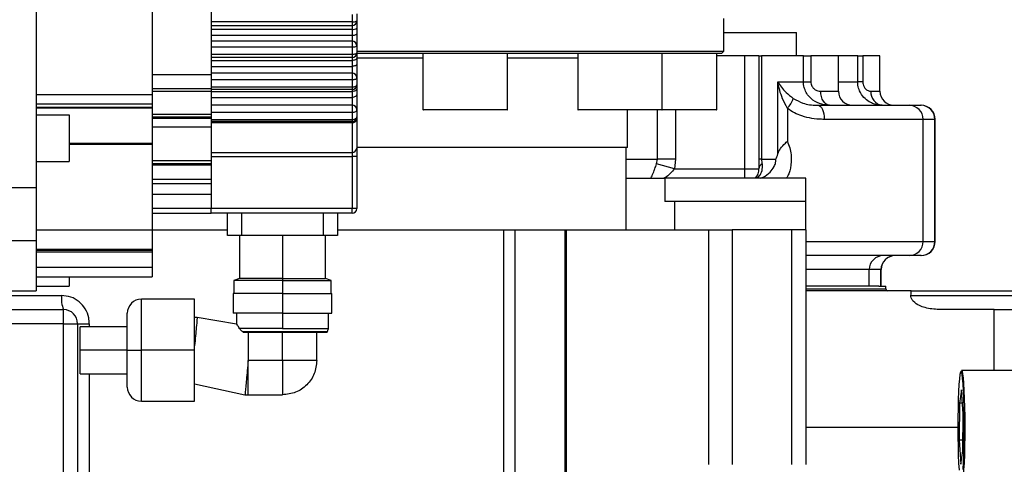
# Model space of a CAD drawing. Header units: millimetres. Extents: x -7 to 844, y 0 to 594.
# Tile 70 of 137: x 281.65 to 297.77, y 469.29 to 476.57. Entities that reach past the tile are written whole.
import ezdxf

# ---------------------------------------------------------------- set-up
doc = ezdxf.new("R2010")
doc.units = ezdxf.units.MM
doc.styles.add('SLDTEXTSTYLE2', font='HYSWLONGFANGSONG.TTF', dxfattribs={"bigfont": 'bigfont'})
doc.styles.add('SLDTEXTSTYLE3', font='HYSWLONGFANGSONG.TTF')
doc.dimstyles.new('SLDDIMSTYLE15', dxfattribs={"dimtxt": 9.875366, "dimasz": 4.884615, "dimexe": 0, "dimexo": 0.0625, "dimgap": 2.468842, "dimtad": 0, "dimtih": 1, "dimtoh": 1, "dimlfac": 5, "dimrnd": 1e-09, "dimzin": 12, "dimdsep": 46, "dimtxsty": 'SLDTEXTSTYLE3', "dimblk1": 'NONE', "dimblk2": 'NONE', "dimsah": 1, "dimcen": 0, "dimadec": 0, "dimazin": 3, "dimtfac": 1, "dimtdec": 3, "dimtmove": 0, "dimatfit": 3, "dimldrblk": 'NONE', "dimfxl": 1, "dimfrac": 2, "dimtolj": 1, "dimtzin": 12, "dimarcsym": 0})

# ---------------------------------------------------------------- blocks, each defined once
blk = doc.blocks.new('_D_55')
at = {"color": 7, "linetype": 'Continuous', "lineweight": 18}
blk.add_line((512.91, 531.632), (472.011, 531.632), dxfattribs=at)
at = {"color": 7, "linetype": 'Continuous', "lineweight": 18, "attachment_point": 1}
for s, insert, char_height, style in [('通', (502.68, 543.569), 9.26, 'SLDTEXTSTYLE2'), ('%%c', (482.421, 543.569), 9.2604, 'SLDTEXTSTYLE3'), ('8-', (472.011, 543.569), 9.2604, 'SLDTEXTSTYLE3'), ('22', (494.037, 543.569), 9.2604, 'SLDTEXTSTYLE3')]:
    blk.add_mtext(s, dxfattribs=dict(at, insert=insert, char_height=char_height, style=style))
blk = doc.blocks.new('_None')

msp = doc.modelspace()

# ---------------------------------------------------------------- linework, layer by layer
at = {"color": 7, "linetype": 'Continuous', "lineweight": 25}
for p, q in [((281.923803, 480.43798), (281.923803, 473.822595)), ((283.823803, 478.914903), (283.823803, 475.345672)), ((284.785342, 478.591826), (284.785342, 475.668749)), ((287.093034, 476.653953), (287.093034, 476.535853)), ((287.169957, 476.664903), (287.169957, 476.549518)), ((287.093034, 476.535853), (284.785342, 476.535853)), ((287.093034, 476.472595), (284.785342, 476.472595)), ((287.093034, 476.535853), (287.093034, 476.472595)), ((287.093034, 476.472595), (287.093034, 476.414037)), ((287.169957, 476.549518), (287.169957, 476.432403)), ((287.169957, 476.432403), (287.169957, 476.337403)), ((293.177657, 476.053364), (293.177657, 476.591826)), ((284.785342, 476.414037), (287.093034, 476.414037)), ((284.785342, 476.316537), (287.093034, 476.316537)), ((287.093034, 476.414037), (287.093034, 476.316537)), ((287.093034, 476.316537), (287.093034, 476.218749)), ((287.169957, 476.337403), (287.169957, 476.141826)), ((293.177657, 476.361057), (294.369965, 476.361057)), ((294.369965, 475.976441), (294.369965, 476.361057)), ((287.093034, 476.218749), (284.785342, 476.218749)), ((287.093034, 476.118568), (284.785342, 476.118568)), ((287.093034, 476.218749), (287.093034, 476.118568)), ((287.093034, 476.118568), (287.093034, 476.000468)), ((287.169957, 476.141826), (287.169957, 476.026441)), ((287.093034, 476.000468), (284.785342, 476.000468)), ((287.093034, 475.949518), (284.785342, 475.949518)), ((287.093034, 476.000468), (287.093034, 475.949518)), ((287.093034, 475.949518), (287.093034, 475.904037)), ((287.169957, 476.053364), (293.177657, 476.053364)), ((287.169957, 476.026441), (287.169957, 475.93548)), ((293.139196, 476.014903), (287.169957, 476.014903)), ((288.253059, 476.014903), (288.253059, 475.099518)), ((289.637675, 475.099518), (289.637675, 476.014903)), ((290.787633, 476.014903), (290.787633, 475.099518)), ((292.172249, 475.099518), (292.172249, 476.014903)), ((293.062273, 475.099518), (293.062273, 476.014903)), ((293.523811, 475.976441), (293.062273, 475.976441)), ((293.139196, 476.014903), (293.177657, 476.053364)), ((293.523811, 474.130287), (293.523811, 475.976441)), ((293.75458, 475.976441), (293.523811, 475.976441)), ((293.75458, 475.976441), (293.75458, 474.130287)), ((293.75458, 475.976441), (293.797532, 475.976441)), ((293.797532, 475.976441), (293.797532, 474.284134)), ((294.482253, 475.976441), (293.797532, 475.976441)), ((294.482253, 475.553364), (294.482253, 475.976441)), ((294.482253, 475.976441), (294.602672, 475.976441)), ((294.602672, 475.976441), (294.602672, 475.553364)), ((295.054312, 475.976441), (294.602672, 475.976441)), ((295.054312, 475.399518), (295.054312, 475.976441)), ((295.370693, 475.976441), (295.054312, 475.976441)), ((295.370693, 475.553364), (295.370693, 475.976441)), ((295.370693, 475.976441), (295.453841, 475.976441)), ((295.453841, 475.976441), (295.453841, 475.553364)), ((295.734972, 475.976441), (295.453841, 475.976441)), ((295.734972, 475.399518), (295.734972, 475.976441)), ((284.785342, 475.904037), (287.093034, 475.904037)), ((284.785342, 475.806537), (287.093034, 475.806537)), ((287.093034, 475.904037), (287.093034, 475.806537)), ((287.093034, 475.806537), (287.093034, 475.695672)), ((287.169957, 475.93548), (287.169957, 475.84048)), ((287.169957, 475.84048), (287.169957, 475.618749)), ((284.785342, 475.668749), (283.823803, 475.668749)), ((287.093034, 475.695672), (284.785342, 475.695672)), ((284.785342, 475.668749), (284.785342, 475.43798)), ((287.093034, 475.695672), (287.093034, 475.583183)), ((287.093034, 475.583183), (284.785342, 475.583183)), ((287.093034, 475.465084), (284.785342, 475.465084)), ((287.093034, 475.583183), (287.093034, 475.465084)), ((287.093034, 475.465084), (287.093034, 475.426441)), ((287.169957, 475.618749), (287.169957, 475.503364)), ((287.169957, 475.503364), (287.169957, 475.438557)), ((294.062188, 474.371301), (294.062188, 475.553364)), ((294.482253, 475.553364), (294.602672, 475.553364)), ((295.453841, 475.553364), (295.370693, 475.553364)), ((281.923803, 475.345672), (283.823803, 475.345672)), ((284.785342, 475.43798), (283.823803, 475.43798)), ((283.823803, 475.397916), (284.785342, 475.397916)), ((283.823803, 475.345672), (283.823803, 475.191826)), ((284.785342, 475.43798), (284.785342, 475.397916)), ((287.093034, 475.426441), (284.785342, 475.426441)), ((284.785342, 475.397916), (284.785342, 475.022658)), ((284.785342, 475.394037), (287.093034, 475.394037)), ((287.093034, 475.426441), (287.093034, 475.394037)), ((287.093034, 475.394037), (287.093034, 475.296537)), ((287.169957, 475.438557), (287.169957, 475.343557)), ((287.169957, 475.343557), (287.169957, 475.095672)), ((281.923803, 475.191826), (283.823803, 475.191826)), ((283.823803, 475.191826), (283.823803, 475.136022)), ((284.785342, 475.296537), (287.093034, 475.296537)), ((287.093034, 475.172595), (284.785342, 475.172595)), ((287.093034, 475.296537), (287.093034, 475.172595)), ((287.093034, 475.172595), (287.093034, 475.047799)), ((294.720474, 475.168749), (296.211645, 475.168749)), ((296.211645, 475.168749), (296.403952, 475.168749)), ((296.403952, 475.168749), (296.408426, 475.168749)), ((281.923803, 475.136022), (283.823803, 475.136022)), ((281.923803, 475.124492), (283.823803, 475.124492)), ((281.923803, 475.014903), (282.462265, 475.014903)), ((282.462265, 475.014903), (282.462265, 474.245672)), ((283.823803, 475.136022), (283.823803, 475.124492)), ((283.823803, 475.124492), (283.823803, 474.547292)), ((283.823803, 475.022658), (284.785342, 475.022658)), ((287.093034, 475.047799), (284.785342, 475.047799)), ((284.785342, 475.022658), (284.785342, 474.977815)), ((287.093034, 475.047799), (287.093034, 474.929699)), ((287.169957, 475.095672), (287.169957, 474.980287)), ((289.362257, 475.091826), (288.260752, 475.091826)), ((289.629983, 475.091826), (289.362257, 475.091826)), ((292.072913, 475.091826), (290.795325, 475.091826)), ((291.600734, 474.476441), (291.600734, 475.091826)), ((292.164556, 475.091826), (292.072913, 475.091826)), ((293.05458, 475.091826), (292.164556, 475.091826)), ((294.2188, 475.117645), (294.2188, 474.577885)), ((283.823803, 474.977815), (284.785342, 474.977815)), ((284.785342, 474.954574), (283.823803, 474.954574)), ((284.785342, 474.977815), (284.785342, 474.954574)), ((284.785342, 474.954574), (284.785342, 474.809527)), ((287.093034, 474.929699), (284.785342, 474.929699)), ((287.093034, 474.903364), (284.785342, 474.903364)), ((284.785342, 474.884037), (287.093034, 474.884037)), ((287.093034, 474.929699), (287.093034, 474.903364)), ((287.093034, 474.903364), (287.093034, 474.884037)), ((287.093034, 474.884037), (287.093034, 474.397415)), ((287.169957, 474.980287), (287.169957, 474.941634)), ((287.169957, 474.941634), (287.169957, 474.467488)), ((296.442025, 474.93798), (294.821187, 474.93798)), ((296.442025, 472.93798), (296.442025, 474.93798)), ((296.634333, 474.93798), (296.442025, 474.93798)), ((296.634333, 472.93798), (296.634333, 474.93798)), ((296.639196, 472.93798), (296.639196, 474.93798)), ((284.785342, 474.809527), (283.823803, 474.809527)), ((284.785342, 474.809527), (284.785342, 474.258493)), ((283.823803, 474.547292), (283.823803, 474.531159)), ((283.823803, 474.531159), (283.823803, 473.131526)), ((284.785342, 474.397415), (287.093034, 474.397415)), ((287.093034, 474.397415), (287.093034, 474.327341)), ((291.600734, 474.476441), (287.169957, 474.476441)), ((287.169957, 474.467488), (287.169957, 474.327341)), ((291.581503, 473.130287), (291.581503, 474.476441)), ((281.923803, 474.245672), (282.462265, 474.245672)), ((284.785342, 474.258493), (283.823803, 474.258493)), ((284.785342, 474.20721), (283.823803, 474.20721)), ((283.823803, 474.192787), (284.785342, 474.192787)), ((284.785342, 474.327341), (287.093034, 474.327341)), ((284.785342, 474.258493), (284.785342, 474.20721)), ((284.785342, 474.20721), (284.785342, 474.192787)), ((284.785342, 474.192787), (284.785342, 473.956978)), ((287.169957, 474.327341), (287.093034, 474.327341)), ((287.093034, 474.327341), (287.093034, 473.476441)), ((287.169957, 474.327341), (287.169957, 473.476441)), ((292.079011, 474.20721), (292.092918, 474.284134)), ((292.370075, 474.130287), (292.079011, 474.20721)), ((292.39019, 474.284134), (292.092918, 474.284134)), ((292.39019, 474.284134), (292.370075, 474.130287)), ((293.797532, 474.284134), (293.75458, 474.284134)), ((293.797532, 474.284134), (294.031621, 474.284134)), ((292.370075, 474.130287), (293.523811, 474.130287)), ((293.523811, 474.130287), (293.75458, 474.130287)), ((283.823803, 473.956978), (284.785342, 473.956978)), ((283.823803, 473.889461), (284.785342, 473.889461)), ((284.785342, 473.956978), (284.785342, 473.889461)), ((284.785342, 473.889461), (284.785342, 473.70721)), ((291.581503, 473.976441), (292.212244, 473.976441)), ((292.212244, 473.976441), (292.212244, 473.591826)), ((294.523811, 473.976441), (292.212244, 473.976441)), ((294.523811, 473.591826), (294.523811, 473.976441)), ((281.154573, 473.822595), (281.923803, 473.822595)), ((281.923803, 473.822595), (281.923803, 472.953364)), ((284.785342, 473.70721), (283.823803, 473.70721)), ((284.785342, 473.70721), (284.785342, 473.476441)), ((292.369965, 473.591826), (292.212244, 473.591826)), ((292.369965, 473.591826), (292.369965, 473.130287)), ((294.523811, 473.591826), (292.369965, 473.591826)), ((294.523811, 473.130287), (294.523811, 473.591826)), ((284.785342, 473.476441), (283.823803, 473.476441)), ((283.823803, 473.399518), (284.785342, 473.399518)), ((284.785342, 473.399518), (284.785342, 473.476441)), ((287.093034, 473.476441), (284.785342, 473.476441)), ((287.093034, 473.399518), (284.785342, 473.399518)), ((285.054573, 473.033364), (285.054573, 473.399518)), ((285.285342, 473.399518), (285.285342, 473.033364)), ((286.623803, 473.033364), (286.623803, 473.399518)), ((286.854573, 473.399518), (286.854573, 473.033364)), ((287.169957, 473.476441), (287.093034, 473.476441)), ((287.093034, 473.399518), (287.093034, 473.476441)), ((281.923803, 473.131526), (283.823803, 473.131526)), ((281.923803, 473.127798), (283.823803, 473.127798)), ((283.823803, 473.131526), (283.823803, 473.127798)), ((283.823803, 473.130287), (285.054573, 473.130287)), ((283.823803, 473.127798), (283.823803, 472.809829)), ((286.854573, 473.130287), (289.576559, 473.130287)), ((289.576559, 469.130287), (289.576559, 473.130287)), ((289.576559, 473.130287), (289.759071, 473.130287)), ((289.759071, 473.130287), (289.759071, 469.130287)), ((289.759071, 473.130287), (290.580495, 473.130287)), ((290.580495, 469.130287), (290.580495, 473.130287)), ((290.580495, 473.130287), (290.59605, 473.130287)), ((290.59605, 473.130287), (290.59605, 469.130287)), ((290.59605, 473.130287), (292.934386, 473.130287)), ((292.934386, 469.284134), (292.934386, 473.130287)), ((292.934386, 473.130287), (293.317408, 473.130287)), ((293.317408, 473.130287), (293.317408, 469.284134)), ((294.293042, 473.130287), (293.317408, 473.130287)), ((294.293042, 469.284134), (294.293042, 473.130287)), ((294.523811, 473.130287), (294.293042, 473.130287)), ((294.523811, 473.130287), (294.523811, 469.284134)), ((281.923803, 472.953364), (281.923803, 472.130287)), ((285.285342, 473.033364), (285.054573, 473.033364)), ((285.250726, 473.033364), (285.250726, 472.331029)), ((286.623803, 473.033364), (285.285342, 473.033364)), ((286.854573, 473.033364), (286.623803, 473.033364)), ((286.658419, 472.331029), (286.658419, 473.033364)), ((296.442025, 472.93798), (296.634333, 472.93798)), ((281.923803, 472.809829), (283.823803, 472.809829)), ((281.923803, 472.798028), (283.823803, 472.798028)), ((281.923803, 472.765962), (283.823803, 472.765962)), ((283.823803, 472.809829), (283.823803, 472.798028)), ((283.823803, 472.798028), (283.823803, 472.765962)), ((283.823803, 472.765962), (283.823803, 472.514903)), ((296.211645, 472.70721), (294.523811, 472.70721)), ((296.403952, 472.70721), (296.211645, 472.70721)), ((296.408426, 472.70721), (296.403952, 472.70721)), ((281.923803, 472.514903), (283.823803, 472.514903)), ((283.823803, 472.514903), (283.823803, 472.361057)), ((295.558901, 472.20721), (295.558901, 472.476441)), ((295.751209, 472.476441), (295.558901, 472.476441)), ((295.751209, 472.20721), (295.751209, 472.476441)), ((295.75458, 472.20721), (295.75458, 472.476441)), ((281.923803, 472.361057), (283.823803, 472.361057)), ((282.462265, 472.361057), (282.462265, 472.20721)), ((285.250726, 472.331029), (285.158984, 472.30026)), ((285.158984, 472.30026), (285.158984, 472.084875)), ((285.954573, 472.30026), (285.158984, 472.30026)), ((285.954573, 472.331029), (285.250726, 472.331029)), ((285.954573, 472.331029), (285.954573, 472.30026)), ((285.954573, 472.331029), (286.658419, 472.331029)), ((285.954573, 472.30026), (286.750161, 472.30026)), ((285.954573, 472.30026), (285.954573, 472.084875)), ((286.750161, 472.30026), (286.658419, 472.331029)), ((286.750161, 472.084875), (286.750161, 472.30026)), ((281.154573, 472.130287), (281.923803, 472.130287)), ((281.923803, 472.20721), (282.462265, 472.20721)), ((285.14688, 472.084875), (285.14688, 471.761798)), ((285.954573, 472.084875), (285.14688, 472.084875)), ((285.954573, 472.084875), (285.954573, 471.761798)), ((285.954573, 472.084875), (286.762265, 472.084875)), ((286.762265, 471.761798), (286.762265, 472.084875)), ((295.558901, 472.20721), (294.523811, 472.20721)), ((296.247313, 472.130287), (294.523811, 472.130287)), ((295.718705, 472.20721), (295.558901, 472.20721)), ((295.718705, 472.20721), (295.831503, 472.20721)), ((295.831503, 472.161057), (295.831503, 472.20721)), ((296.247313, 472.130287), (298.735557, 472.130287)), ((284.514496, 471.992749), (283.645265, 471.992749)), ((284.514496, 471.157672), (284.514496, 471.992749)), ((281.000726, 471.822595), (282.369965, 471.822595)), ((282.369965, 471.591826), (282.369965, 471.822595)), ((283.414496, 471.157672), (283.414496, 471.76198)), ((285.954573, 471.761798), (285.14688, 471.761798)), ((285.203868, 471.761798), (285.203868, 471.588262)), ((285.954573, 471.761798), (286.762265, 471.761798)), ((285.954573, 471.761798), (285.954573, 471.511798)), ((286.705277, 471.511798), (286.705277, 471.761798)), ((297.602003, 471.822595), (296.702582, 471.822595)), ((297.602003, 471.822595), (297.998329, 471.822595)), ((284.558728, 471.696229), (285.203868, 471.588262)), ((282.369965, 468.745672), (282.369965, 471.591826)), ((282.369965, 471.591826), (282.600734, 471.591826)), ((282.600734, 471.591826), (282.600734, 468.745672)), ((282.600734, 471.591826), (282.791862, 471.591826)), ((283.414496, 471.542287), (282.645265, 471.542287)), ((282.645265, 471.157672), (282.645265, 471.542287)), ((285.954573, 471.511798), (285.252185, 471.511798)), ((285.299039, 471.461188), (286.689048, 471.461188)), ((285.393034, 471.449518), (285.317727, 471.449518)), ((285.393034, 471.449518), (285.393034, 470.98798)), ((285.499035, 471.449518), (285.393034, 471.449518)), ((286.677649, 471.449518), (285.499035, 471.449518)), ((285.954573, 471.511798), (286.705277, 471.511798)), ((285.954573, 470.98798), (285.954573, 471.449518)), ((286.516111, 470.98798), (286.516111, 471.449518)), ((286.677649, 471.449518), (286.689048, 471.461188)), ((282.645265, 470.773057), (282.645265, 471.157672)), ((283.414496, 471.157672), (282.645265, 471.157672)), ((283.414496, 470.553364), (283.414496, 471.157672)), ((283.414496, 471.157672), (283.645265, 471.157672)), ((284.514496, 471.157672), (283.645265, 471.157672)), ((284.514496, 470.322595), (284.514496, 471.157672)), ((285.393034, 470.426441), (285.393034, 470.98798)), ((285.954573, 470.98798), (285.393034, 470.98798)), ((286.516111, 470.98798), (285.954573, 470.98798)), ((285.954573, 470.98798), (285.954573, 470.426441)), ((298.082706, 470.822595), (297.069929, 470.822595)), ((282.645265, 470.773057), (283.414496, 470.773057)), ((284.514496, 470.606712), (285.33986, 470.428254)), ((297.068129, 470.506345), (297.034979, 470.2915)), ((297.0954, 470.114363), (297.068129, 470.506345)), ((283.645265, 470.322595), (284.514496, 470.322595)), ((285.393034, 470.426441), (285.954573, 470.426441)), ((297.034979, 470.2915), (297.029099, 469.684673)), ((297.083076, 470.2915), (297.034979, 470.2915)), ((297.089521, 469.507536), (297.0954, 470.114363)), ((294.523811, 469.899518), (297.009627, 469.899518)), ((297.029099, 469.684673), (297.056371, 469.292691)), ((297.091237, 469.684673), (297.029099, 469.684673)), ((297.056371, 469.292691), (297.089521, 469.507536))]:
    msp.add_line(p, q, dxfattribs=at)
at = {"color": 8, "linetype": 'Continuous', "lineweight": 25}
for p, q in [((288.253059, 475.93798), (287.169957, 475.93798)), ((290.787633, 475.93798), (289.637675, 475.93798)), ((295.054312, 475.553364), (295.370693, 475.553364)), ((294.766497, 475.399518), (295.054312, 475.399518)), ((295.586035, 475.399518), (295.734972, 475.399518)), ((288.253059, 475.099518), (289.366942, 475.099518)), ((289.366942, 475.099518), (289.637675, 475.099518)), ((290.787633, 475.099518), (292.079575, 475.099518)), ((292.079575, 475.099518), (292.172249, 475.099518)), ((292.092918, 474.284134), (292.092918, 475.091826)), ((292.172249, 475.099518), (293.05637, 475.099518)), ((292.39019, 475.091826), (292.39019, 474.284134)), ((293.05637, 475.099518), (293.062273, 475.099518)), ((296.639196, 474.93798), (296.634333, 474.93798)), ((282.462265, 474.547292), (283.823803, 474.547292)), ((282.462265, 474.531159), (283.823803, 474.531159)), ((291.581503, 474.284134), (292.092918, 474.284134)), ((293.523811, 473.976441), (293.523811, 474.130287)), ((272.485342, 472.953364), (281.923803, 472.953364)), ((285.954573, 473.033364), (285.954573, 472.331029)), ((294.523811, 472.93798), (296.442025, 472.93798)), ((296.634333, 472.93798), (296.639196, 472.93798)), ((295.558901, 472.476441), (294.523811, 472.476441)), ((295.75458, 472.476441), (295.751209, 472.476441)), ((294.523811, 472.161057), (295.831503, 472.161057)), ((281.039188, 472.053364), (282.338818, 472.053364)), ((283.645265, 471.157672), (283.645265, 471.992749)), ((296.242164, 472.053364), (298.735557, 472.053364)), ((297.604011, 470.822595), (297.602003, 471.822595)), ((282.369965, 471.591826), (281.000726, 471.591826)), ((282.791862, 471.591826), (282.791862, 471.542287)), ((283.645265, 470.322595), (283.645265, 471.157672)), ((282.791862, 470.773057), (282.791862, 468.745672))]:
    msp.add_line(p, q, dxfattribs=at)
at = {"color": 7, "linetype": 'Continuous', "lineweight": 25, "flags": 128}
for points in [[(287.169957, 476.141826), (287.168479, 476.137288), (287.164102, 476.132925), (287.156993, 476.128904), (287.147427, 476.12538), (287.13577, 476.122488), (287.122471, 476.120338), (287.108041, 476.119015), (287.093034, 476.118568)], [(287.169957, 476.026441), (287.168479, 476.021374), (287.164102, 476.016502), (287.156993, 476.012012), (287.147427, 476.008076), (287.13577, 476.004846), (287.122471, 476.002445), (287.108041, 476.000967), (287.093034, 476.000468)], [(287.169957, 475.93548), (287.168479, 475.929346), (287.164102, 475.923447), (287.156993, 475.918011), (287.147427, 475.913247), (287.13577, 475.909336), (287.122471, 475.906431), (287.108041, 475.904642), (287.093034, 475.904037)], [(287.169957, 475.84048), (287.168479, 475.833858), (287.164102, 475.827491), (287.156993, 475.821622), (287.147427, 475.816479), (287.13577, 475.812258), (287.122471, 475.809121), (287.108041, 475.80719), (287.093034, 475.806537)], [(287.169957, 475.618749), (287.168479, 475.61181), (287.164102, 475.605139), (287.156993, 475.59899), (287.147427, 475.5936), (287.13577, 475.589177), (287.122471, 475.585891), (287.108041, 475.583867), (287.093034, 475.583183)], [(287.169957, 475.503364), (287.168479, 475.495896), (287.164102, 475.488715), (287.156993, 475.482097), (287.147427, 475.476296), (287.13577, 475.471535), (287.122471, 475.467998), (287.108041, 475.465819), (287.093034, 475.465084)], [(294.062188, 475.553364), (294.118652, 475.553364), (294.173994, 475.553364), (294.22821, 475.553364), (294.281296, 475.553364), (294.333248, 475.553364), (294.384061, 475.553364), (294.43373, 475.553364), (294.482253, 475.553364)], [(287.169957, 475.438557), (287.168479, 475.429871), (287.164102, 475.42152), (287.156993, 475.413823), (287.147427, 475.407077), (287.13577, 475.40154), (287.122471, 475.397426), (287.108041, 475.394893), (287.093034, 475.394037)], [(287.169957, 475.343557), (287.168479, 475.334384), (287.164102, 475.325563), (287.156993, 475.317434), (287.147427, 475.310309), (287.13577, 475.304462), (287.122471, 475.300117), (287.108041, 475.297441), (287.093034, 475.296537)], [(294.910922, 475.168749), (294.882746, 475.173183), (294.855653, 475.186315), (294.830684, 475.207641), (294.808798, 475.23634), (294.790837, 475.27131), (294.777491, 475.311207), (294.769272, 475.354497), (294.766497, 475.399518)], [(294.720474, 475.168749), (294.740122, 475.164315), (294.759015, 475.151183), (294.776427, 475.129857), (294.791689, 475.101158), (294.804214, 475.066188), (294.813521, 475.026291), (294.819252, 474.983001), (294.821187, 474.93798)], [(287.169957, 475.095672), (287.168479, 475.086332), (287.164102, 475.077352), (287.156993, 475.069075), (287.147427, 475.06182), (287.13577, 475.055867), (287.122471, 475.051443), (287.108041, 475.048719), (287.093034, 475.047799)], [(287.169957, 474.980287), (287.168479, 474.970418), (287.164102, 474.960928), (287.156993, 474.952182), (287.147427, 474.944516), (287.13577, 474.938225), (287.122471, 474.93355), (287.108041, 474.930671), (287.093034, 474.929699)], [(284.514496, 471.696213), (284.539224, 471.696222), (284.558728, 471.696229)], [(297.102816, 469.316445), (297.10802, 469.447839), (297.111834, 469.592958), (297.114141, 469.747391), (297.114871, 469.906447), (297.114002, 470.065292), (297.111561, 470.2191), (297.107622, 470.363198), (297.102304, 470.493207), (297.095769, 470.605177), (297.088215, 470.695706), (297.079873, 470.762043), (297.070995, 470.802173), (297.061851, 470.814877), (297.05272, 470.799767), (297.043878, 470.757304), (297.035594, 470.688777), (297.028121, 470.59627), (297.021684, 470.482592), (297.01648, 470.351197), (297.012666, 470.206078), (297.010359, 470.051645), (297.009629, 469.89259), (297.010497, 469.733745), (297.012938, 469.579936), (297.016878, 469.435839), (297.022196, 469.30583), (297.028731, 469.193859)], [(297.069929, 470.822595), (297.078748, 470.809759), (297.087701, 470.769292), (297.096113, 470.702397), (297.10373, 470.611107), (297.11032, 470.498196), (297.115683, 470.367094), (297.119655, 470.221785), (297.122117, 470.066685), (297.122993, 469.906505), (297.122256, 469.746113), (297.11993, 469.590382), (297.116084, 469.444044), (297.110836, 469.311545)], [(285.33986, 470.428254), (285.36964, 470.427839), (285.393034, 470.427513)], [(297.110836, 469.311545), (297.104345, 469.196912), (297.096809, 469.103626), (297.088455, 469.034524), (297.079539, 468.991704), (297.070331, 468.976468), (297.069929, 468.976441)], [(297.096379, 469.202767), (297.102816, 469.316445)]]:
    msp.add_lwpolyline(points, dxfattribs=at)
at = {"color": 7, "linetype": 'Continuous', "lineweight": 25}
for centre, radius, start, end in [((287.111658, 476.654355), 0.119956, 261.0683698, 299.0783055), ((287.093034, 476.549518), 0.076923, 270, 0), ((287.111169, 476.508359), 0.096049, 259.1169422, 307.7390478), ((287.11085, 476.403083), 0.088361, 258.3679124, 311.9847026), ((287.093034, 476.141826), 0.076923, 0, 90), ((287.093034, 476.026441), 0.076923, 270, 0), ((287.093034, 475.618749), 0.076923, 0, 90), ((287.093034, 475.503364), 0.076923, 270, 0), ((295.285081, 475.399518), 0.230769, 180, 270), ((295.797146, 475.37934), 0.212073, 174.5403121, 263.2238608), ((295.965741, 475.399518), 0.230769, 180, 270), ((287.093034, 475.095672), 0.076923, 0, 90), ((293.836401, 475.454603), 0.509676, 318.6144525, 340.0904338), ((296.21145, 474.938174), 0.230575, 359.9517046, 89.951623), ((296.403758, 474.938174), 0.230575, 359.9517046, 89.951623), ((296.408426, 474.93798), 0.230769, 0, 90), ((288.260752, 475.099518), 0.007692, 180, 270), ((289.629983, 475.099518), 0.007692, 270, 0), ((290.795325, 475.099518), 0.007692, 180, 270), ((292.164556, 475.099518), 0.007692, 270, 0), ((293.05458, 475.099518), 0.007692, 270, 0), ((287.093034, 474.980287), 0.076923, 270, 0), ((287.101484, 474.952918), 0.069397, 263.0065784, 350.6414886), ((287.096306, 474.47108), 0.073738, 267.4565909, 357.2077949), ((293.854726, 474.120225), 0.10065, 120.2034939, 174.2620455), ((293.523811, 474.130287), 0.230769, 318.1896851, 0), ((287.093034, 473.476441), 0.076923, 270, 0), ((296.21145, 472.937785), 0.230575, 270.048377, 0.0482954), ((296.403758, 472.937785), 0.230575, 270.048377, 0.0482954), ((296.408426, 472.93798), 0.230769, 270, 0), ((295.789476, 472.476636), 0.230575, 90.048377, 180.0482954), ((295.981783, 472.476636), 0.230575, 90.048377, 180.0482954), ((295.985349, 472.476441), 0.230769, 90, 180), ((295.862273, 472.161057), 0.030769, 180, 270), ((282.789626, 471.996723), 0.454352, 172.838647, 202.5347963), ((283.645265, 471.76198), 0.230769, 90, 180), ((282.369965, 471.591826), 0.230769, 0, 90), ((283.645265, 470.553364), 0.230769, 180, 270)]:
    msp.add_arc(centre, radius, start, end, dxfattribs=at)
msp.add_ellipse((293.735557, 599.864052), major_axis=(-0.287784, 143.181266), ratio=0.034862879, start_param=3.60912953, end_param=3.610320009, dxfattribs=at)
for points, knots in [([(294.2188, 475.117645), (294.191019, 475.170282), (294.117049, 475.310434), (294.078984, 475.460363), (294.062265, 475.552938), (294.062188, 475.553364)], [0, 0, 0, 0, 0.374490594, 0.997124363, 1, 1, 1, 1]), ([(294.062188, 475.553364), (294.062326, 475.55313), (294.079545, 475.523774), (294.119575, 475.465872), (294.198862, 475.373897), (294.274278, 475.313915), (294.315614, 475.28104)], [0, 0, 0, 0, 0.002528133, 0.317339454, 0.625832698, 1, 1, 1, 1]), ([(294.910922, 475.168749), (294.867946, 475.171801), (294.772281, 475.178596), (294.643417, 475.24006), (294.553527, 475.329314), (294.504711, 475.418671), (294.484674, 475.492243), (294.482873, 475.537697), (294.482253, 475.553364)], [0, 0, 0, 0, 0.204499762, 0.455211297, 0.64854749, 0.787725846, 0.926830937, 1, 1, 1, 1]), ([(294.602672, 475.553364), (294.602902, 475.547097), (294.603568, 475.528899), (294.611012, 475.499382), (294.629357, 475.46334), (294.664167, 475.426835), (294.714462, 475.402954), (294.749852, 475.400617), (294.766497, 475.399518)], [0, 0, 0, 0, 0.068343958, 0.198437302, 0.329430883, 0.515495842, 0.772120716, 1, 1, 1, 1]), ([(295.772123, 475.168749), (295.72446, 475.173076), (295.651385, 475.17971), (295.548674, 475.229026), (295.464261, 475.296078), (295.401457, 475.391906), (295.373939, 475.483402), (295.371582, 475.534202), (295.370693, 475.553364)], [0, 0, 0, 0, 0.247252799, 0.379072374, 0.558666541, 0.762902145, 0.910561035, 1, 1, 1, 1]), ([(295.453841, 475.553364), (295.454132, 475.545699), (295.454902, 475.525355), (295.463938, 475.488532), (295.48487, 475.449803), (295.520695, 475.415463), (295.556399, 475.401045), (295.578944, 475.399884), (295.586035, 475.399518)], [0, 0, 0, 0, 0.0835761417, 0.2217936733, 0.4152055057, 0.5913826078, 0.871483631, 1, 1, 1, 1]), ([(294.315614, 475.28104), (294.367925, 475.252153), (294.491603, 475.183857), (294.631682, 475.169701), (294.711161, 475.168849), (294.720474, 475.168749)], [0, 0, 0, 0, 0.392870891, 0.928859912, 1, 1, 1, 1]), ([(294.821187, 474.93798), (294.8075, 474.938115), (294.741228, 474.938768), (294.618799, 474.95034), (294.468429, 474.986992), (294.331974, 475.04168), (294.256852, 475.092103), (294.2188, 475.117645)], [0, 0, 0, 0, 0.067402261, 0.326344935, 0.591043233, 0.792843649, 1, 1, 1, 1]), ([(294.062188, 474.371301), (294.07481, 474.4012), (294.101586, 474.464625), (294.165166, 474.52859), (294.207247, 474.567527), (294.218346, 474.577478), (294.2188, 474.577885)], [0, 0, 0, 0, 0.398435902, 0.84523052, 0.993674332, 1, 1, 1, 1]), ([(294.031621, 474.284134), (294.031729, 474.284392), (294.04303, 474.311212), (294.052656, 474.341402), (294.062188, 474.371301)], [0, 0, 0, 0, 0.009625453, 1, 1, 1, 1]), ([(293.797532, 474.284134), (293.797911, 474.270208), (293.798514, 474.248052), (293.801493, 474.223238), (293.803323, 474.211951), (293.804091, 474.20721)], [0, 0, 0, 0, 0.49530267, 0.788039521, 1, 1, 1, 1]), ([(282.791862, 471.591826), (282.789887, 471.624033), (282.784729, 471.708146), (282.732358, 471.837502), (282.630062, 471.956495), (282.493329, 472.037698), (282.390254, 472.048149), (282.338818, 472.053364)], [0, 0, 0, 0, 0.134195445, 0.350475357, 0.567851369, 0.78434963, 1, 1, 1, 1]), ([(296.702582, 471.822595), (296.624527, 471.828066), (296.515018, 471.835742), (296.373569, 471.888318), (296.296227, 471.935345), (296.253141, 471.993062), (296.241676, 472.027468), (296.24206, 472.047848), (296.242164, 472.053364)], [0, 0, 0, 0, 0.417825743, 0.586200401, 0.811322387, 0.890462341, 0.970354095, 1, 1, 1, 1]), ([(284.558728, 471.696229), (284.557923, 471.687758), (284.556313, 471.670809), (284.544765, 471.549253), (284.530307, 471.397063), (284.519769, 471.28613), (284.514496, 471.230624)], [0, 0, 0, 0, 0.279196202, 0.558677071, 0.779180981, 1, 1, 1, 1]), ([(285.252185, 471.511798), (285.238509, 471.533568), (285.211361, 471.576785), (285.206354, 471.584455), (285.203868, 471.588262)], [0, 0, 0, 0, 0.50372961, 1, 1, 1, 1]), ([(285.299039, 471.461188), (285.294062, 471.465557), (285.285082, 471.473442), (285.27414, 471.485757), (285.263145, 471.498415), (285.256065, 471.50706), (285.252185, 471.511798)], [0, 0, 0, 0, 0.255241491, 0.46053407, 0.704335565, 1, 1, 1, 1]), ([(285.317727, 471.449518), (285.314205, 471.451709), (285.307939, 471.455604), (285.301749, 471.459488), (285.299039, 471.461188)], [0, 0, 0, 0, 0.562221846, 1, 1, 1, 1]), ([(286.689048, 471.461188), (286.690694, 471.464048), (286.694674, 471.470963), (286.699921, 471.488081), (286.703112, 471.502213), (286.705277, 471.511798)], [0, 0, 0, 0, 0.18499641, 0.447175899, 1, 1, 1, 1]), ([(285.393034, 470.98798), (285.387841, 470.933312), (285.377459, 470.824026), (285.363173, 470.673653), (285.350864, 470.544082), (285.341721, 470.44784), (285.34048, 470.434781), (285.33986, 470.428254)], [0, 0, 0, 0, 0.1871928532, 0.3742189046, 0.5610812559, 0.7806122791, 1, 1, 1, 1]), ([(286.516111, 470.98798), (286.507756, 470.91478), (286.490988, 470.767876), (286.36152, 470.582136), (286.175698, 470.451852), (286.028282, 470.434912), (285.954573, 470.426441)], [0, 0, 0, 0, 0.248721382, 0.499156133, 0.749573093, 1, 1, 1, 1])]:
    msp.add_open_spline(points, degree=3, knots=knots, dxfattribs=at)
at = {"color": 8, "linetype": 'Continuous', "lineweight": 25}
for points, knots in [([(294.2188, 474.577885), (294.232862, 474.542923), (294.275584, 474.436708), (294.2914, 474.252383), (294.263747, 474.080113), (294.218015, 473.999069), (294.205247, 473.976441)], [0, 0, 0, 0, 0.181449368, 0.551252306, 0.874710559, 1, 1, 1, 1]), ([(291.982554, 473.976441), (291.989682, 473.988162), (292.00833, 474.018825), (292.03169, 474.078251), (292.056698, 474.145293), (292.069495, 474.180803), (292.079011, 474.20721)], [0, 0, 0, 0, 0.2363095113, 0.6181990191, 0.716067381, 1, 1, 1, 1]), ([(293.804091, 474.20721), (293.805528, 474.170354), (293.808302, 474.099155), (293.768835, 474.013476), (293.72789, 473.983975), (293.717434, 473.976441)], [0, 0, 0, 0, 0.444164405, 0.858051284, 1, 1, 1, 1]), ([(293.785862, 473.976441), (293.79888, 473.981417), (293.855342, 474.002996), (293.930615, 474.065064), (293.999465, 474.150171), (294.024906, 474.219767), (294.031035, 474.261239), (294.031443, 474.277211), (294.031621, 474.284134)], [0, 0, 0, 0, 0.103073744, 0.447023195, 0.714666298, 0.89145846, 0.952954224, 1, 1, 1, 1]), ([(292.370075, 474.130287), (292.348424, 474.103415), (292.30267, 474.04663), (292.241089, 473.996762), (292.202946, 473.979461), (292.196289, 473.976441)], [0, 0, 0, 0, 0.425795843, 0.899789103, 1, 1, 1, 1])]:
    msp.add_open_spline(points, degree=3, knots=knots, dxfattribs=at)

# ---------------------------------------------------------------- dimensions: what is measured, and where the dimension line sits
at = {"color": 7, "linetype": 'Continuous', "lineweight": 18}
dim = msp.add_diameter_dim_2p(p1=(3.286, 2.923341), p2=(0, 0), text='8-<>通', dimstyle='SLDDIMSTYLE15', dxfattribs=at)
dim.commit()
dim.dimension.update_dxf_attribs({"geometry": '_D_55', "text_midpoint": (491.667114, 539.014431), "dimtype": 163})

doc.saveas('drawing.dxf')
